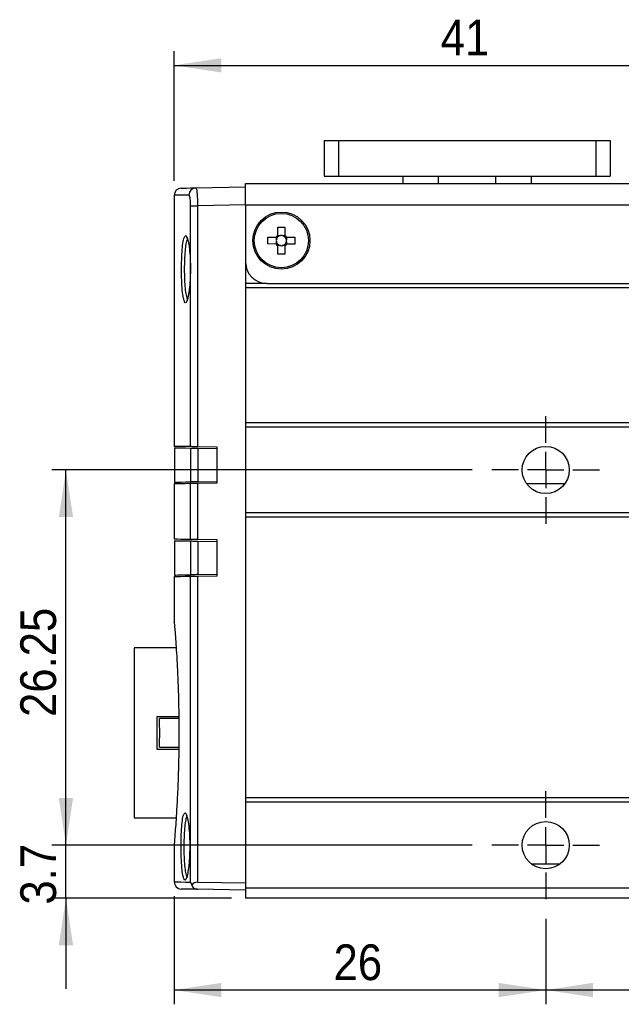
# Model space of a CAD drawing. Header units: millimetres. Extents: x 8 to 292, y 5 to 205.
# Tile 6 of 15: x 98 to 140, y 80 to 149. Entities that reach past the tile are written whole.
import ezdxf

# ---------------------------------------------------------------- set-up
doc = ezdxf.new("R2010")
doc.units = ezdxf.units.MM
doc.linetypes.add('HIDDEN', pattern=[1.905, 1.27, -0.635])
doc.layers.add('中心線', color=161, linetype='HIDDEN', lineweight=25)
doc.layers.add('尺寸線', color=5, linetype='Continuous')
doc.styles.add('SLDTEXTSTYLE0', font='GOTHIC.TTF', dxfattribs={"width": 0.913})
doc.dimstyles.new('SLDDIMSTYLE0', dxfattribs={"dimtxt": 2.5, "dimasz": 3.302, "dimexe": 0, "dimexo": 0.0625, "dimtad": 1, "dimdec": 0, "dimrnd": 1e-09, "dimzin": 12, "dimdsep": 46, "dimtxsty": 'SLDTEXTSTYLE0', "dimsah": 1, "dimcen": 0.09, "dimadec": 0, "dimazin": 3, "dimtfac": 1, "dimtdec": 3, "dimtofl": 0, "dimtmove": 0, "dimatfit": 3, "dimfxl": 1, "dimfrac": 2, "dimtolj": 1, "dimtzin": 12, "dimarcsym": 0})
doc.dimstyles.new('SLDDIMSTYLE1', dxfattribs={"dimtxt": 2.5, "dimasz": 3.302, "dimexe": 0, "dimexo": 0.0625, "dimtad": 1, "dimdec": 0, "dimrnd": 1e-09, "dimzin": 12, "dimdsep": 46, "dimtxsty": 'SLDTEXTSTYLE0', "dimsah": 1, "dimcen": 0.09, "dimadec": 0, "dimazin": 3, "dimtfac": 1, "dimtdec": 3, "dimtmove": 0, "dimatfit": 0, "dimfxl": 1, "dimfrac": 2, "dimtolj": 1, "dimtzin": 12, "dimarcsym": 0})

# ---------------------------------------------------------------- blocks, each defined once
blk = doc.blocks.new('_D')
at = {"layer": '尺寸線', "transparency": 16777216}
for p, q in [((108.854, 137.273), (108.854, 146.364)), ((149.854, 122.551), (149.854, 146.364)), ((108.854, 145.364), (149.854, 145.364))]:
    blk.add_line(p, q, dxfattribs=at)
for points in [[(108.854, 145.364), (112.156, 144.864), (112.156, 145.864)], [(149.854, 145.364), (146.552, 145.864), (146.552, 144.864)]]:
    blk.add_solid(points, dxfattribs=at)
at = {"layer": '尺寸線', "transparency": 16777216, "insert": (127.507, 148.558), "char_height": 2.5, "attachment_point": 1, "style": 'SLDTEXTSTYLE0'}
blk.add_mtext('41', dxfattribs=at)
blk = doc.blocks.new('_D_5')
at = {"layer": '尺寸線', "transparency": 16777216}
for p, q in [((134.854, 85.649), (134.854, 79.663)), ((164.854, 85.649), (164.854, 79.663)), ((164.854, 80.663), (134.854, 80.663))]:
    blk.add_line(p, q, dxfattribs=at)
for points in [[(134.854, 80.663), (138.156, 80.163), (138.156, 81.163)], [(164.854, 80.663), (161.552, 81.163), (161.552, 80.163)]]:
    blk.add_solid(points, dxfattribs=at)
at = {"layer": '尺寸線', "transparency": 16777216, "insert": (148.007, 83.856), "char_height": 2.5, "attachment_point": 1, "style": 'SLDTEXTSTYLE0'}
blk.add_mtext('30', dxfattribs=at)
blk = doc.blocks.new('_D_6')
at = {"layer": '尺寸線', "transparency": 16777216}
for p, q in [((108.854, 87.23), (108.854, 79.663)), ((134.854, 85.649), (134.854, 79.663)), ((134.854, 80.663), (108.854, 80.663))]:
    blk.add_line(p, q, dxfattribs=at)
for points in [[(108.854, 80.663), (112.156, 80.163), (112.156, 81.163)], [(134.854, 80.663), (131.552, 81.163), (131.552, 80.163)]]:
    blk.add_solid(points, dxfattribs=at)
at = {"layer": '尺寸線', "transparency": 16777216, "insert": (120.007, 83.856), "char_height": 2.5, "attachment_point": 1, "style": 'SLDTEXTSTYLE0'}
blk.add_mtext('26', dxfattribs=at)
blk = doc.blocks.new('_D_7')
at = {"layer": '尺寸線', "transparency": 16777216}
for p, q in [((101.28, 90.799), (101.28, 97.149)), ((129.704, 90.799), (100.28, 90.799)), ((101.28, 87.101), (101.28, 90.799)), ((112.854, 87.101), (100.28, 87.101)), ((101.28, 87.101), (101.28, 80.751))]:
    blk.add_line(p, q, dxfattribs=at)
for points in [[(101.28, 90.799), (101.78, 94.101), (100.78, 94.101)], [(101.28, 87.101), (100.78, 83.799), (101.78, 83.799)]]:
    blk.add_solid(points, dxfattribs=at)
at = {"layer": '尺寸線', "transparency": 16777216, "insert": (98.087, 86.641), "char_height": 2.5, "attachment_point": 1, "rotation": 90, "style": 'SLDTEXTSTYLE0'}
blk.add_mtext('3.7', dxfattribs=at)
blk = doc.blocks.new('_D_8')
at = {"layer": '尺寸線', "transparency": 16777216}
for p, q in [((129.704, 117.051), (100.28, 117.051)), ((101.28, 90.799), (101.28, 117.051)), ((129.704, 90.799), (100.28, 90.799))]:
    blk.add_line(p, q, dxfattribs=at)
for points in [[(101.28, 117.051), (100.78, 113.749), (101.78, 113.749)], [(101.28, 90.799), (101.78, 94.101), (100.78, 94.101)]]:
    blk.add_solid(points, dxfattribs=at)
at = {"layer": '尺寸線', "transparency": 16777216, "insert": (98.087, 99.769), "char_height": 2.5, "attachment_point": 1, "rotation": 90, "style": 'SLDTEXTSTYLE0'}
blk.add_mtext('26.25', dxfattribs=at)
blk = doc.blocks.new('SW_CENTERMARKSYMBOL_1')
at = {"layer": '中心線', "color": 0}
for p, q in [((0, 2.5), (0, 4.15)), ((0, 0), (0, 2.5)), ((-2.5, 0), (-4.15, 0)), ((0, 0), (-2.5, 0)), ((0, 0), (0, -2.5)), ((0, 0), (2.5, 0)), ((2.5, 0), (4.15, 0)), ((0, -2.5), (0, -4.15))]:
    blk.add_line(p, q, dxfattribs=at)
blk = doc.blocks.new('SW_CENTERMARKSYMBOL_2')
at = {"layer": '中心線', "color": 0}
for p, q in [((0, 2.5), (0, 4.15)), ((0, 0), (0, 2.5)), ((-2.5, 0), (-4.15, 0)), ((0, 0), (-2.5, 0)), ((0, 0), (0, -2.5)), ((0, 0), (2.5, 0)), ((2.5, 0), (4.15, 0)), ((0, -2.5), (0, -4.15))]:
    blk.add_line(p, q, dxfattribs=at)

msp = doc.modelspace()

# ---------------------------------------------------------------- linework, layer by layer
at = {"color": 7, "linetype": 'Continuous', "lineweight": 25}
for p, q in [((119.35399, 140.1014), (119.35399, 137.6014)), ((119.35399, 140.1014), (120.35399, 140.1014)), ((120.35399, 140.1014), (120.35399, 137.6014)), ((120.35399, 140.1014), (138.35399, 140.1014)), ((138.35399, 140.1014), (138.35399, 137.6014)), ((138.35399, 140.1014), (139.35399, 140.1014)), ((139.35399, 140.1014), (139.35399, 137.6014)), ((113.85399, 135.6014), (113.85399, 137.1014)), ((113.85399, 137.1014), (185.85398, 137.1014)), ((119.35399, 137.6014), (120.35399, 137.6014)), ((120.35399, 137.6014), (138.35399, 137.6014)), ((124.85399, 137.6014), (124.85399, 137.1014)), ((133.85399, 137.1014), (133.85399, 137.6014)), ((138.35399, 137.6014), (139.35399, 137.6014)), ((110.37323, 136.79065), (113.85399, 136.8514)), ((108.85399, 136.27278), (108.85399, 118.70377)), ((110.00546, 135.54288), (110.49044, 135.54288)), ((110.00546, 118.68367), (110.00546, 135.54288)), ((113.85399, 135.60159), (110.49044, 135.54288)), ((110.49044, 135.54288), (110.49044, 118.6752)), ((113.85399, 135.6014), (113.85399, 131.6014)), ((113.85399, 135.6014), (185.85398, 135.6014)), ((116.11473, 133.46996), (116.1159, 134.05188)), ((116.1159, 134.05188), (116.5959, 134.05092)), ((116.5959, 134.05092), (116.59473, 133.469)), ((115.40351, 132.86331), (115.40447, 133.34331)), ((115.40447, 133.34331), (115.98639, 133.34214)), ((116.0018, 132.86211), (116.00218, 133.05028)), ((116.00239, 133.15394), (116.00277, 133.34211)), ((116.1147, 133.45359), (116.30287, 133.45321)), ((116.40652, 133.453), (116.59469, 133.45262)), ((116.70558, 133.04887), (116.70521, 132.8607)), ((116.70617, 133.34069), (116.70579, 133.15252)), ((116.72255, 133.34066), (117.30447, 133.33949)), ((117.30447, 133.33949), (117.3035, 132.85949)), ((115.98542, 132.86214), (115.40351, 132.86331)), ((116.11208, 132.15188), (116.11325, 132.7338)), ((116.30145, 132.7498), (116.11328, 132.75018)), ((116.59328, 132.74922), (116.4051, 132.7496)), ((116.59325, 132.73284), (116.59207, 132.15092)), ((117.3035, 132.85949), (116.72158, 132.86066)), ((113.85399, 131.6014), (113.85399, 130.0514)), ((116.59207, 132.15092), (116.11208, 132.15188)), ((115.35399, 130.1014), (113.85399, 130.1014)), ((113.85399, 130.0514), (113.85399, 129.8014)), ((185.85398, 129.8014), (113.85399, 129.8014)), ((113.85399, 129.8014), (113.85399, 120.3514)), ((115.35399, 130.1014), (184.35399, 130.1014)), ((185.85398, 120.3514), (113.85399, 120.3514)), ((113.85399, 120.3514), (113.85399, 120.0514)), ((185.85398, 120.0514), (113.85399, 120.0514)), ((113.85399, 120.0514), (113.85399, 114.0514)), ((108.87399, 118.60342), (108.87399, 116.19939)), ((110.02308, 116.21944), (110.02308, 118.58336)), ((111.85399, 118.6514), (110.49044, 118.6752)), ((110.50807, 118.57489), (110.50807, 116.22791)), ((110.50807, 118.57489), (111.85399, 118.5514)), ((111.85399, 116.1514), (111.85399, 118.6514)), ((108.85399, 116.09904), (108.85399, 112.20377)), ((110.00546, 112.18367), (110.00546, 116.11913)), ((110.49044, 116.1276), (111.85399, 116.1514)), ((110.49044, 116.1276), (110.49044, 112.1752)), ((110.50807, 116.22791), (111.85399, 116.2514)), ((185.85398, 114.0514), (113.85399, 114.0514)), ((113.85399, 114.0514), (113.85399, 113.7514)), ((185.85398, 113.7514), (113.85399, 113.7514)), ((113.85399, 113.7514), (113.85399, 94.09858)), ((108.87399, 112.10342), (108.87399, 109.69938)), ((110.02308, 109.71944), (110.02308, 112.08336)), ((111.85399, 112.1514), (110.49044, 112.1752)), ((110.50807, 112.07489), (110.50807, 109.72791)), ((110.50807, 112.07489), (111.85399, 112.0514)), ((111.85399, 109.6514), (111.85399, 112.1514)), ((108.85399, 109.59904), (108.85399, 106.38566)), ((110.00546, 88.21004), (110.00546, 109.61913)), ((110.49044, 109.6276), (111.85399, 109.6514)), ((110.49044, 109.6276), (110.49044, 88.21019)), ((110.50807, 109.72791), (111.85399, 109.7514)), ((108.98938, 104.6014), (106.05399, 104.6014)), ((106.05399, 104.6014), (106.05399, 92.7014)), ((107.65399, 99.8014), (109.17608, 99.8014)), ((107.65399, 97.5014), (107.65399, 99.8014)), ((109.18337, 99.6514), (107.82956, 99.6514)), ((109.17623, 97.5014), (107.65399, 97.5014)), ((107.82956, 97.6514), (109.195, 97.6514)), ((185.85398, 94.09858), (113.85399, 94.09858)), ((113.85399, 94.09858), (113.85399, 93.79858)), ((185.85398, 93.79858), (113.85399, 93.79858)), ((113.85399, 93.79858), (113.85399, 87.79858)), ((106.05399, 92.7014), (108.98947, 92.7014)), ((133.24507, 91.1645), (133.24569, 91.1645)), ((136.4623, 91.1645), (136.4629, 91.1645)), ((108.85399, 90.89554), (108.85399, 88.23003)), ((133.30289, 90.2383), (133.30203, 90.2383)), ((136.40595, 90.2383), (136.40504, 90.2383)), ((110.49044, 88.21019), (113.85399, 88.15148)), ((113.85399, 87.6514), (110.49039, 87.71011)), ((185.85398, 87.79858), (113.85399, 87.79858)), ((113.85399, 87.79858), (113.85399, 87.1014)), ((185.85398, 87.1014), (113.85399, 87.1014))]:
    msp.add_line(p, q, dxfattribs=at)
at = {"color": 8, "linetype": 'Continuous', "lineweight": 25}
for p, q in [((127.35399, 137.1014), (127.35399, 137.6014)), ((131.35399, 137.1014), (131.35399, 137.6014))]:
    msp.add_line(p, q, dxfattribs=at)
at = {"color": 7, "linetype": 'Continuous', "lineweight": 25, "flags": 128}
for points in [[(109.34526, 136.7727), (109.38645, 136.77342), (109.51, 136.77558), (109.71578, 136.77917), (110.00361, 136.78419), (110.37323, 136.79065)], [(110.00546, 118.68367), (109.62534, 118.6903), (109.32087, 118.69562), (109.09229, 118.69961), (108.9398, 118.70227), (108.86352, 118.7036), (108.85399, 118.70377)], [(108.87399, 118.60342), (108.8835, 118.60325), (108.95962, 118.60192), (109.1118, 118.59927), (109.3399, 118.59529), (109.64375, 118.58998), (110.02308, 118.58336)], [(110.49044, 118.6752), (110.39168, 118.67692), (110.29717, 118.67858), (110.21064, 118.68009), (110.13554, 118.6814), (110.07481, 118.68246), (110.03087, 118.68322), (110.00546, 118.68367)], [(110.02308, 118.58336), (110.04848, 118.58292), (110.09241, 118.58215), (110.15314, 118.58109), (110.22825, 118.57978), (110.31478, 118.57827), (110.4093, 118.57662), (110.50807, 118.57489)], [(108.85399, 116.09904), (108.86352, 116.0992), (108.9398, 116.10053), (109.09229, 116.1032), (109.32087, 116.10719), (109.62534, 116.1125), (110.00546, 116.11913)], [(108.87399, 116.19939), (108.8835, 116.19955), (108.95962, 116.20088), (109.1118, 116.20354), (109.3399, 116.20752), (109.64375, 116.21282), (110.02308, 116.21944)], [(110.00546, 116.11913), (110.03087, 116.11958), (110.07481, 116.12035), (110.13554, 116.12141), (110.21064, 116.12272), (110.29717, 116.12423), (110.39168, 116.12588), (110.49044, 116.1276)], [(110.50807, 116.22791), (110.4093, 116.22618), (110.31478, 116.22453), (110.22825, 116.22302), (110.15314, 116.22171), (110.09241, 116.22065), (110.04848, 116.21989), (110.02308, 116.21944)], [(110.00546, 112.18367), (109.62534, 112.1903), (109.32087, 112.19562), (109.09229, 112.19961), (108.9398, 112.20227), (108.86352, 112.2036), (108.85399, 112.20377)], [(108.87399, 112.10342), (108.8835, 112.10325), (108.95962, 112.10192), (109.1118, 112.09927), (109.3399, 112.09528), (109.64375, 112.08998), (110.02308, 112.08336)], [(110.49044, 112.1752), (110.39168, 112.17693), (110.29717, 112.17858), (110.21064, 112.18009), (110.13554, 112.1814), (110.07481, 112.18246), (110.03087, 112.18322), (110.00546, 112.18367)], [(110.02308, 112.08336), (110.04848, 112.08292), (110.09241, 112.08215), (110.15314, 112.08109), (110.22825, 112.07978), (110.31478, 112.07827), (110.4093, 112.07662), (110.50807, 112.07489)], [(108.85399, 109.59904), (108.86352, 109.5992), (108.9398, 109.60053), (109.09229, 109.6032), (109.32087, 109.60719), (109.62534, 109.6125), (110.00546, 109.61913)], [(108.87399, 109.69938), (108.8835, 109.69955), (108.95962, 109.70088), (109.1118, 109.70354), (109.3399, 109.70752), (109.64375, 109.71282), (110.02308, 109.71944)], [(110.00546, 109.61913), (110.03087, 109.61958), (110.07481, 109.62035), (110.13554, 109.62141), (110.21064, 109.62272), (110.29717, 109.62423), (110.39168, 109.62588), (110.49044, 109.6276)], [(110.50807, 109.72791), (110.4093, 109.72618), (110.31478, 109.72453), (110.22825, 109.72302), (110.15314, 109.72171), (110.09241, 109.72065), (110.04848, 109.71989), (110.02308, 109.71944)], [(110.49039, 87.71011), (110.11237, 87.71671), (109.80957, 87.722), (109.58225, 87.72596), (109.4306, 87.72861), (109.35474, 87.72994), (109.34526, 87.7301)]]:
    msp.add_lwpolyline(points, dxfattribs=at)
at = {"color": 8, "linetype": 'Continuous', "lineweight": 25, "flags": 128}
for points in [[(109.88761, 136.29072), (109.51595, 136.28427), (109.22654, 136.27925), (109.01963, 136.27565), (108.89541, 136.2735), (108.85399, 136.27278)], [(108.85399, 88.23003), (108.86352, 88.22986), (108.9398, 88.22854), (109.09229, 88.22589), (109.32087, 88.22192), (109.62534, 88.21663), (110.00546, 88.21004)]]:
    msp.add_lwpolyline(points, dxfattribs=at)
at = {"color": 7, "linetype": 'Continuous', "lineweight": 25}
for centre, radius in [((116.35399, 133.1014), 2), ((116.35399, 133.1014), 1.9), ((134.85399, 117.0514), 1.65), ((134.85399, 90.79858), 1.65)]:
    msp.add_circle(centre, radius, dxfattribs=at)
for centre, radius, start, end in [((109.35399, 136.27278), 0.5, 91, 180.6507145), ((110.38468, 136.29369), 0.49709, 91.32002, 180.3426523), ((116.35399, 133.1014), 0.43941, 122.9903412, 146.7790873), ((116.35399, 133.1014), 0.3555, 171.5022259, 188.2672026), ((116.35399, 133.1014), 0.3555, 188.2672026, 222.3470565), ((116.35399, 133.1014), 0.3555, 137.422372, 171.5022259), ((116.35399, 133.1014), 0.3555, 132.3470565, 137.422372), ((116.35399, 133.1014), 0.3555, 98.2672026, 132.3470565), ((116.35399, 133.1014), 0.3555, 81.5022259, 98.2672026), ((116.35399, 133.1014), 0.3555, 47.422372, 81.5022259), ((116.35399, 133.1014), 0.3555, 42.3470565, 47.422372), ((116.35399, 133.1014), 0.43941, 32.9903412, 56.7790873), ((116.35399, 133.1014), 0.3555, 317.422372, 351.5022259), ((116.35399, 133.1014), 0.3555, 8.2672026, 42.3470565), ((116.35399, 133.1014), 0.3555, 351.5022259, 8.2672026), ((116.35399, 133.1014), 0.43941, 212.9903412, 236.7790873), ((116.35399, 133.1014), 0.3555, 222.3470565, 227.422372), ((116.35399, 133.1014), 0.3555, 227.422372, 261.5022259), ((116.35399, 133.1014), 0.3555, 261.5022259, 278.2672026), ((116.35399, 133.1014), 0.3555, 278.2672026, 312.3470565), ((116.35399, 133.1014), 0.43941, 302.9903412, 326.7790873), ((116.35399, 133.1014), 0.3555, 312.3470565, 317.422372), ((115.35399, 131.6014), 1.5, 180, 270), ((109.35399, 88.23003), 0.5, 180.45376, 269)]:
    msp.add_arc(centre, radius, start, end, dxfattribs=at)
for centre, major_axis, ratio, start_param, end_param in [((116.31018, 133.10149), (0.31232, -0.00063), 0.99011591, 2.97320406, 3.30998125), ((116.35407, 133.1452), (0.00063, 0.31232), 0.99011591, 6.11479671, 6.4515739), ((116.39779, 133.10131), (0.31232, -0.00063), 0.99011591, 6.11479671, 6.4515739), ((116.3539, 133.0576), (0.00063, 0.31232), 0.99011591, 2.97320406, 3.30998125), ((110.49917, 87.71011), (-0.35815, 0.36129), 0.96569263, 5.50215013, 6.46747685)]:
    msp.add_ellipse(centre, major_axis=major_axis, ratio=ratio, start_param=start_param, end_param=end_param, dxfattribs=at)
for points, knots in [([(110.37323, 136.79065), (110.38166, 136.78381), (110.40194, 136.76738), (110.43351, 136.61093), (110.46269, 136.32864), (110.48393, 135.95856), (110.48827, 135.68152), (110.49044, 135.54288)], [0, 0, 0, 0, 0.15225247, 0.3660889, 0.57762611, 0.78863882, 1, 1, 1, 1]), ([(110.00546, 135.54288), (110.00415, 135.6261), (110.00153, 135.79262), (109.98126, 136.01469), (109.95171, 136.18369), (109.91863, 136.27703), (109.89673, 136.2867), (109.88761, 136.29072)], [0, 0, 0, 0, 0.20994149, 0.4200891, 0.63173172, 0.84663945, 1, 1, 1, 1]), ([(109.51685, 129.02654), (109.5082, 129.05226), (109.46888, 129.16915), (109.41958, 129.61751), (109.37597, 130.30558), (109.36376, 131.00185), (109.37136, 131.68693), (109.39865, 132.34407), (109.45844, 132.92466), (109.51118, 133.25466), (109.54544, 133.30333), (109.54686, 133.30535)], [0, 0, 0, 0, 0.04099054, 0.18630381, 0.33050957, 0.47386612, 0.56307441, 0.70639983, 0.84980128, 0.99377504, 1, 1, 1, 1]), ([(109.74471, 133.28305), (109.74506, 133.28292), (109.7459, 133.2826), (109.75947, 133.25167), (109.76749, 133.23339)], [0, 0, 0, 0, 0.40906467, 1, 1, 1, 1]), ([(109.75598, 133.29736), (109.78844, 133.19596), (109.85587, 132.98537), (109.93613, 132.3867), (109.98816, 131.64908), (109.98758, 131.12009), (109.98729, 130.85782)], [0, 0, 0, 0, 0.238552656, 0.495447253, 0.749842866, 1, 1, 1, 1]), ([(116.09221, 133.34193), (116.08441, 133.34195), (116.05172, 133.34201), (116.01716, 133.34208), (115.99062, 133.34213), (115.98639, 133.34214)], [0, 0, 0, 0, 0.20839984, 0.87392821, 1, 1, 1, 1]), ([(116.11473, 133.46996), (116.11472, 133.46574), (116.11467, 133.4392), (116.1146, 133.40463), (116.11453, 133.37194), (116.11452, 133.36414)], [0, 0, 0, 0, 0.12607171, 0.79160022, 1, 1, 1, 1]), ([(116.59451, 133.36318), (116.59453, 133.37097), (116.5946, 133.40366), (116.59466, 133.43824), (116.59472, 133.46477), (116.59473, 133.469)], [0, 0, 0, 0, 0.20839978, 0.87392829, 1, 1, 1, 1]), ([(116.72255, 133.34066), (116.71832, 133.34067), (116.69178, 133.34072), (116.65722, 133.34079), (116.62453, 133.34086), (116.61673, 133.34087)], [0, 0, 0, 0, 0.12607179, 0.79160016, 1, 1, 1, 1]), ([(115.98542, 132.86214), (115.98965, 132.86213), (116.01619, 132.86209), (116.05076, 132.86201), (116.08345, 132.86194), (116.09124, 132.86193)], [0, 0, 0, 0, 0.12607179, 0.79160016, 1, 1, 1, 1]), ([(116.11346, 132.83963), (116.11344, 132.83183), (116.11338, 132.79914), (116.11331, 132.76457), (116.11326, 132.73803), (116.11325, 132.7338)], [0, 0, 0, 0, 0.20839978, 0.873928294, 1, 1, 1, 1]), ([(116.59325, 132.73284), (116.59325, 132.73707), (116.59331, 132.7636), (116.59338, 132.79817), (116.59344, 132.83086), (116.59346, 132.83866)], [0, 0, 0, 0, 0.1260717, 0.79159994, 1, 1, 1, 1]), ([(116.61576, 132.86087), (116.62356, 132.86086), (116.65625, 132.86079), (116.69082, 132.86073), (116.71736, 132.86067), (116.72158, 132.86066)], [0, 0, 0, 0, 0.208399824, 0.873928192, 1, 1, 1, 1]), ([(109.98477, 130.85697), (109.98336, 130.79047), (109.97923, 130.59621), (109.96478, 130.28207), (109.93878, 129.93222), (109.90448, 129.6165), (109.86409, 129.34655), (109.82076, 129.13763), (109.78182, 128.99985), (109.74921, 128.92598), (109.74524, 128.92054), (109.74367, 128.91839)], [0, 0, 0, 0, 0.06785201, 0.19821085, 0.32936713, 0.46001921, 0.59068935, 0.72022757, 0.83388998, 0.93449191, 1, 1, 1, 1]), ([(133.50491, 116.1014), (133.71869, 116.1014), (133.93482, 116.1014), (134.38309, 116.1014), (134.61705, 116.1014), (134.97334, 116.1014), (135.0935, 116.1014), (135.3251, 116.1014), (135.43831, 116.1014), (135.77354, 116.1014), (135.99039, 116.1014), (136.20306, 116.1014)], [0, 0, 0, 0, 0.25, 0.25, 0.5, 0.5, 0.625, 0.625, 0.75, 0.75, 1, 1, 1, 1]), ([(108.85585, 106.38709), (108.85538, 106.39264), (108.85321, 106.41816), (108.86811, 106.24305), (108.89957, 105.85849), (108.94541, 105.25949), (108.99961, 104.47199), (109.05575, 103.52534), (109.10829, 102.43045), (109.15044, 101.2373), (109.17807, 99.95939), (109.18646, 98.80646), (109.18172, 97.8024), (109.16805, 96.82273), (109.13972, 95.71562), (109.09421, 94.55051), (109.03987, 93.49196), (108.98361, 92.58769), (108.93104, 91.84953), (108.88823, 91.30352), (108.86206, 90.9883), (108.85101, 90.85848), (108.85409, 90.89495), (108.85414, 90.89554)], [0, 0, 0, 0, 0.015156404, 0.069603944, 0.122418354, 0.176751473, 0.22967489, 0.284121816, 0.337172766, 0.391766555, 0.44475929, 0.499303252, 0.533727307, 0.568564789, 0.621553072, 0.676086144, 0.729109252, 0.783667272, 0.836795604, 0.891467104, 0.944514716, 0.999105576, 1, 1, 1, 1]), ([(107.82956, 97.6514), (107.83336, 97.89116), (107.84103, 98.37545), (107.83831, 99.04994), (107.83216, 99.47266), (107.82956, 99.6514)], [0, 0, 0, 0, 0.36139531, 0.7299732, 1, 1, 1, 1]), ([(109.48298, 88.61912), (109.47385, 88.64684), (109.43486, 88.76531), (109.38641, 89.21669), (109.34417, 89.90538), (109.33233, 90.60181), (109.3397, 91.28733), (109.36616, 91.94476), (109.42421, 92.52584), (109.47569, 92.85631), (109.50932, 92.90499), (109.51094, 92.90733)], [0, 0, 0, 0, 0.04416253, 0.18875, 0.33228899, 0.47503281, 0.56391932, 0.70663726, 0.84943136, 0.99276435, 1, 1, 1, 1]), ([(109.70351, 92.88506), (109.70277, 92.88581), (109.70002, 92.88861), (109.71298, 92.87112), (109.72283, 92.84124), (109.72407, 92.83748)], [0, 0, 0, 0, 0.2445182, 0.90480124, 1, 1, 1, 1]), ([(109.71309, 92.90157), (109.74513, 92.79912), (109.81131, 92.58751), (109.89009, 91.98717), (109.94101, 91.2493), (109.94045, 90.72007), (109.94016, 90.45757)], [0, 0, 0, 0, 0.24036919, 0.49650599, 0.75026358, 1, 1, 1, 1]), ([(109.93775, 90.45693), (109.93637, 90.39037), (109.93232, 90.19597), (109.91818, 89.8816), (109.89272, 89.53145), (109.85913, 89.21542), (109.8196, 88.94514), (109.77718, 88.73585), (109.73904, 88.59773), (109.70709, 88.52355), (109.7031, 88.51794), (109.70154, 88.51573)], [0, 0, 0, 0, 0.06786804, 0.19825456, 0.32943581, 0.46011208, 0.59080717, 0.72037721, 0.8341073, 0.93466121, 1, 1, 1, 1]), ([(133.83427, 89.5014), (133.99866, 89.5014), (134.1661, 89.5014), (134.50641, 89.5014), (134.68218, 89.5014), (135.20809, 89.5014), (135.54621, 89.5014), (135.8737, 89.5014)], [0, 0, 0, 0, 0.25, 0.25, 0.5, 0.5, 1, 1, 1, 1]), ([(110.00546, 88.21004), (110.00563, 88.20898), (110.01684, 88.13877), (110.05024, 88.06982), (110.08315, 88.0019)], [0, 0, 0, 0, 0.01505654, 1, 1, 1, 1]), ([(110.08315, 88.0019), (110.08354, 88.00062), (110.09791, 87.95369), (110.13879, 87.87255), (110.23742, 87.78155), (110.35593, 87.72324), (110.44416, 87.71463), (110.49039, 87.71011)], [0, 0, 0, 0, 0.00895571, 0.32792568, 0.57487191, 0.77724691, 1, 1, 1, 1])]:
    msp.add_open_spline(points, degree=3, knots=knots, dxfattribs=at)
at = {"color": 8, "linetype": 'Continuous', "lineweight": 25}
for points, knots in [([(109.54686, 133.30535), (109.57754, 133.36482), (109.64051, 133.48685), (109.71728, 133.44341), (109.75346, 133.30685), (109.75598, 133.29736)], [0, 0, 0, 0, 0.469375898, 0.963105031, 1, 1, 1, 1]), ([(109.7879, 133.17958), (109.77075, 133.16281), (109.72017, 133.11333), (109.65301, 132.77848), (109.59412, 132.23559), (109.56673, 131.63765), (109.55912, 131.00955), (109.57163, 130.3776), (109.61376, 129.72861), (109.68378, 129.2611), (109.74355, 129.01574), (109.7796, 129.00594), (109.78092, 129.00559)], [0, 0, 0, 0, 0.06265252, 0.18479185, 0.30647555, 0.42813169, 0.50386335, 0.62556099, 0.74795084, 0.87124267, 0.99530291, 1, 1, 1, 1]), ([(109.98729, 130.85782), (109.98727, 130.85641), (109.98292, 130.59716), (109.9601, 130.08466), (109.88985, 129.43386), (109.79378, 128.96209), (109.68622, 128.73625), (109.58824, 128.74548), (109.5379, 128.94366), (109.51685, 129.02654)], [0, 0, 0, 0, 0.0009376, 0.17276506, 0.34513845, 0.51930471, 0.69543255, 0.87262796, 1, 1, 1, 1]), ([(109.51094, 92.90733), (109.54059, 92.96617), (109.60166, 93.08733), (109.67595, 93.04473), (109.71097, 92.90977), (109.71309, 92.90157)], [0, 0, 0, 0, 0.469905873, 0.967787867, 1, 1, 1, 1]), ([(109.7465, 92.77532), (109.73106, 92.75957), (109.68308, 92.71063), (109.61892, 92.37887), (109.56169, 91.83645), (109.53514, 91.23794), (109.52777, 90.60966), (109.53984, 89.97649), (109.58086, 89.33126), (109.64816, 88.84935), (109.72557, 88.57914), (109.7819, 88.58375), (109.8038, 88.58555)], [0, 0, 0, 0, 0.05417503, 0.16838522, 0.28219706, 0.39598474, 0.46686403, 0.58068714, 0.69511612, 0.81034302, 0.92625758, 1, 1, 1, 1]), ([(109.94016, 90.45757), (109.94014, 90.45626), (109.93587, 90.19689), (109.91354, 89.68407), (109.84475, 89.03289), (109.75079, 88.56099), (109.6458, 88.33572), (109.55108, 88.34405), (109.50279, 88.5391), (109.48298, 88.61912)], [0, 0, 0, 0, 0.000881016, 0.173546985, 0.346743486, 0.521672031, 0.698486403, 0.876313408, 1, 1, 1, 1])]:
    msp.add_open_spline(points, degree=3, knots=knots, dxfattribs=at)

# ---------------------------------------------------------------- block references
at = {"layer": '中心線'}
for name, p in [('SW_CENTERMARKSYMBOL_1', (134.85399, 117.0514)), ('SW_CENTERMARKSYMBOL_2', (134.85399, 90.79858))]:
    msp.add_blockref(name, p, dxfattribs=at)

# ---------------------------------------------------------------- dimensions: what is measured, and where the dimension line sits
at = {"layer": '尺寸線'}
for base, p1, p2, picture, middle in [((149.85399, 145.36448), (108.85399, 136.27278), (149.85399, 121.5514), '_D', (129.35399, 145.36448)), ((108.85399, 80.66294), (134.85399, 86.64858), (108.85399, 88.23003), '_D_6', (121.85399, 80.66294)), ((134.85399, 80.66294), (164.85399, 86.64858), (134.85399, 86.64858), '_D_5', (149.85399, 80.66294))]:
    dim = msp.add_linear_dim(base=base, p1=p1, p2=p2, dimstyle='SLDDIMSTYLE0', dxfattribs=at)
    dim.commit()
    dim.dimension.update_dxf_attribs({"geometry": picture, "text_midpoint": middle, "dimtype": 160})
for base, p1, p2, dimstyle, picture, middle in [((101.2799, 117.0514), (130.70399, 90.79858), (130.70399, 117.0514), 'SLDDIMSTYLE0', '_D_8', (101.2799, 103.92499)), ((101.2799, 90.79858), (113.85399, 87.1014), (130.70399, 90.79858), 'SLDDIMSTYLE1', '_D_7', (101.2799, 88.94999))]:
    dim = msp.add_linear_dim(base=base, p1=p1, p2=p2, angle=90, dimstyle=dimstyle, dxfattribs=at)
    dim.commit()
    dim.dimension.update_dxf_attribs({"geometry": picture, "text_midpoint": middle, "dimtype": 160})

doc.saveas('drawing.dxf')
